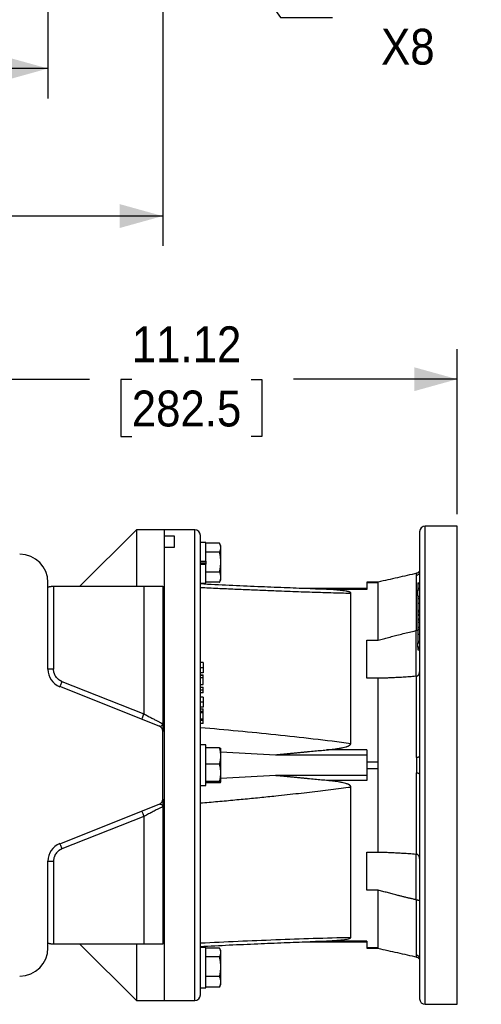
# Model space of a CAD drawing. Header units: inches. Extents: x 0 to 85.2, y 0 to 55.
# Tile 4 of 20: x 50.4 to 60.1, y 10.3 to 30.9. Entities that reach past the tile are written whole.
import ezdxf

# ---------------------------------------------------------------- set-up
doc = ezdxf.new("R2010")
doc.units = ezdxf.units.IN
doc.header["$LTSCALE"] = 5
doc.header["$MEASUREMENT"] = 0
doc.linetypes.add('SLD-Solid', pattern=[0])
doc.layers.add('DIMENSIONS', color=140, linetype='SLD-Solid', lineweight=25)
doc.styles.add('SLDTEXTSTYLE0', font='GOTHIC.TTF', dxfattribs={"width": 0.913})
doc.dimstyles.new('SLDDIMSTYLE0', dxfattribs={"dimtxt": 0.75, "dimasz": 0.9, "dimexe": 0, "dimexo": 0.0625, "dimgap": 0.1875, "dimtad": 0, "dimtih": 1, "dimtoh": 1, "dimrnd": 1e-09, "dimzin": 12, "dimdsep": 46, "dimtxsty": 'SLDTEXTSTYLE0', "dimsah": 1, "dimcen": 0.09, "dimadec": 0, "dimazin": 3, "dimtfac": 1, "dimtofl": 0, "dimtmove": 0, "dimatfit": 3, "dimfxl": 0, "dimfrac": 2, "dimtolj": 1, "dimtzin": 12, "dimarcsym": 0})
doc.dimstyles.new('SLDDIMSTYLE4', dxfattribs={"dimtxt": 0.75, "dimasz": 0.9, "dimexe": 0, "dimexo": 0.0625, "dimgap": 0.1875, "dimtad": 0, "dimtih": 1, "dimtoh": 1, "dimrnd": 1e-09, "dimzin": 12, "dimdsep": 46, "dimtxsty": 'SLDTEXTSTYLE0', "dimsah": 1, "dimcen": 0, "dimadec": 0, "dimazin": 3, "dimtfac": 1, "dimtofl": 0, "dimtmove": 0, "dimatfit": 3, "dimfxl": 0, "dimfrac": 2, "dimtolj": 1, "dimtzin": 12, "dimarcsym": 0})

# ---------------------------------------------------------------- blocks, each defined once
blk = doc.blocks.new('_D_11')
at = {"layer": 'DIMENSIONS'}
for p, q in [((38.344, 35.8), (38.344, 29.258)), ((51.021, 34.422), (51.021, 29.258)), ((38.344, 29.883), (42.549, 29.883)), ((43.436, 29.878), (43.207, 29.878)), ((43.207, 29.878), (43.207, 28.687)), ((45.929, 29.878), (46.158, 29.878)), ((46.158, 29.878), (46.158, 28.687)), ((51.021, 29.883), (46.816, 29.883)), ((43.207, 28.687), (43.436, 28.687)), ((46.158, 28.687), (45.929, 28.687))]:
    blk.add_line(p, q, dxfattribs=at)
for points in [[(38.344, 29.883), (39.244, 29.633), (39.244, 30.133)], [(51.021, 29.883), (50.121, 30.133), (50.121, 29.633)]]:
    blk.add_solid(points, dxfattribs=at)
at = {"layer": 'DIMENSIONS', "char_height": 0.75, "attachment_point": 1, "style": 'SLDTEXTSTYLE0'}
for s, insert in [('12.68', (43.436, 30.988)), ('322.0', (43.436, 29.645))]:
    blk.add_mtext(s, dxfattribs=dict(at, insert=insert))
blk = doc.blocks.new('_D_12')
at = {"layer": 'DIMENSIONS'}
for p, q in [((38.344, 35.8), (38.344, 34.984)), ((53.423, 35.042), (53.423, 34.792)), ((38.344, 34.359), (38.344, 26.173)), ((53.423, 34.167), (53.423, 26.173)), ((38.344, 26.798), (43.75, 26.798)), ((44.636, 26.792), (44.408, 26.792)), ((44.408, 26.792), (44.408, 25.601)), ((47.13, 26.792), (47.359, 26.792)), ((47.359, 26.792), (47.359, 25.601)), ((53.423, 26.798), (48.016, 26.798)), ((44.408, 25.601), (44.636, 25.601)), ((47.359, 25.601), (47.13, 25.601))]:
    blk.add_line(p, q, dxfattribs=at)
for points in [[(38.344, 26.798), (39.244, 26.548), (39.244, 27.048)], [(53.423, 26.798), (52.523, 27.048), (52.523, 26.548)]]:
    blk.add_solid(points, dxfattribs=at)
at = {"layer": 'DIMENSIONS', "char_height": 0.75, "attachment_point": 1, "style": 'SLDTEXTSTYLE0'}
for s, insert in [('15.08', (44.636, 27.902)), ('383.0', (44.636, 26.559))]:
    blk.add_mtext(s, dxfattribs=dict(at, insert=insert))
blk = doc.blocks.new('_D_16')
at = {"layer": 'DIMENSIONS'}
for p, q in [((52.58, 35.689), (55.885, 30.947)), ((55.885, 30.947), (56.978, 30.947))]:
    blk.add_line(p, q, dxfattribs=at)
blk.add_solid([(52.58, 35.689), (52.89, 34.807), (53.3, 35.093)], dxfattribs=at)
at = {"layer": 'DIMENSIONS', "char_height": 0.75, "attachment_point": 1, "style": 'SLDTEXTSTYLE0'}
for s, insert in [('PT1/4', (57.291, 31.905)), ('X8', (57.991, 30.714))]:
    blk.add_mtext(s, dxfattribs=dict(at, insert=insert))
blk = doc.blocks.new('_D_23')
at = {"layer": 'DIMENSIONS'}
for p, q in [((48.462, 19.11), (48.462, 24.012)), ((59.584, 20.566), (59.584, 24.012)), ((48.462, 23.387), (51.89, 23.387)), ((52.776, 23.382), (52.548, 23.382)), ((52.548, 23.382), (52.548, 22.191)), ((55.27, 23.382), (55.498, 23.382)), ((55.498, 23.382), (55.498, 22.191)), ((59.584, 23.387), (56.156, 23.387)), ((52.548, 22.191), (52.776, 22.191)), ((55.498, 22.191), (55.27, 22.191))]:
    blk.add_line(p, q, dxfattribs=at)
for points in [[(48.462, 23.387), (49.362, 23.137), (49.362, 23.637)], [(59.584, 23.387), (58.684, 23.637), (58.684, 23.137)]]:
    blk.add_solid(points, dxfattribs=at)
at = {"layer": 'DIMENSIONS', "char_height": 0.75, "attachment_point": 1, "style": 'SLDTEXTSTYLE0'}
for s, insert in [('11.12', (52.776, 24.492)), ('282.5', (52.776, 23.149))]:
    blk.add_mtext(s, dxfattribs=dict(at, insert=insert))

msp = doc.modelspace()

# ---------------------------------------------------------------- linework, layer by layer
for p, q in [((52.871, 20.238), (51.69, 19.056)), ((53.462, 20.238), (52.871, 20.238)), ((52.871, 20.238), (52.871, 19.056)), ((54.092, 20.238), (53.462, 20.238)), ((53.462, 20.109), (53.462, 20.238)), ((53.462, 10.395), (53.462, 20.238)), ((54.092, 10.395), (54.092, 20.238)), ((59.584, 20.316), (58.915, 20.316)), ((58.915, 11.781), (58.915, 20.316)), ((59.584, 11.781), (59.584, 20.316)), ((53.462, 20.109), (53.659, 20.109)), ((53.659, 20.109), (53.659, 19.87)), ((54.328, 19.972), (54.21, 19.972)), ((54.328, 19.582), (54.328, 19.972)), ((53.462, 10.395), (53.462, 19.87)), ((53.659, 19.87), (53.462, 19.87)), ((54.613, 19.957), (54.328, 19.957)), ((54.613, 19.77), (54.328, 19.77)), ((54.641, 19.897), (54.617, 19.948)), ((54.641, 19.201), (54.641, 19.897)), ((54.21, 19.582), (54.328, 19.582)), ((54.328, 19.567), (54.21, 19.567)), ((54.328, 19.582), (54.328, 19.576)), ((54.328, 19.576), (54.328, 19.521)), ((54.328, 19.53), (54.21, 19.53)), ((54.328, 19.515), (54.21, 19.515)), ((54.328, 19.515), (54.328, 19.521)), ((54.328, 19.125), (54.328, 19.515)), ((54.328, 19.362), (54.613, 19.362)), ((54.616, 19.15), (54.613, 19.14)), ((54.617, 19.149), (54.641, 19.2)), ((54.641, 19.2), (54.641, 19.201)), ((51.021, 17.324), (51.021, 19.135)), ((51.1, 19.056), (51.139, 19.056)), ((51.139, 19.056), (51.139, 17.324)), ((51.139, 19.056), (53.029, 19.056)), ((53.029, 19.056), (53.029, 16.387)), ((53.029, 19.056), (53.423, 19.056)), ((53.423, 19.056), (53.423, 16.184)), ((54.21, 19.125), (54.328, 19.125)), ((54.613, 19.14), (54.328, 19.14)), ((57.694, 19.008), (56.448, 19.008)), ((56.846, 18.993), (56.617, 18.999)), ((57.694, 18.993), (56.846, 18.993)), ((57.931, 19.145), (57.694, 19.145)), ((57.694, 19.145), (57.694, 19.127)), ((57.931, 19.127), (57.694, 19.127)), ((57.694, 19.127), (57.694, 18.993)), ((58.757, 19.132), (58.797, 19.132)), ((58.757, 19.132), (58.757, 19.112)), ((58.757, 19.112), (58.797, 19.112)), ((58.757, 19.112), (58.757, 19.019)), ((58.797, 19.012), (58.757, 19.012)), ((58.757, 18.982), (58.797, 18.982)), ((57.36, 15.773), (57.36, 18.914)), ((58.757, 18.847), (58.797, 18.847)), ((58.797, 18.837), (58.757, 18.837)), ((58.757, 18.803), (58.797, 18.803)), ((58.757, 18.706), (58.797, 18.706)), ((58.757, 18.706), (58.757, 18.555)), ((58.757, 18.555), (58.797, 18.555)), ((58.757, 18.555), (58.757, 18.549)), ((58.757, 18.549), (58.797, 18.549)), ((58.757, 18.523), (58.797, 18.523)), ((58.757, 18.476), (58.797, 18.476)), ((58.757, 18.476), (58.757, 18.455)), ((58.757, 18.455), (58.797, 18.455)), ((58.757, 18.455), (58.757, 18.375)), ((58.757, 18.448), (58.757, 18.43)), ((58.757, 18.375), (58.797, 18.375)), ((58.757, 18.375), (58.757, 18.355)), ((58.757, 18.355), (58.797, 18.355)), ((58.757, 18.355), (58.757, 18.304)), ((58.718, 18.13), (58.718, 17.171)), ((58.758, 18.135), (58.735, 18.132)), ((58.757, 18.304), (58.757, 18.198)), ((58.757, 18.304), (58.797, 18.304)), ((58.757, 18.198), (58.757, 18.195)), ((58.797, 18.198), (58.757, 18.198)), ((58.797, 18.188), (58.757, 18.188)), ((58.757, 18.155), (58.797, 18.155)), ((58.757, 18.148), (58.757, 18.143)), ((57.694, 17.928), (57.931, 17.928)), ((57.694, 17.133), (57.694, 17.928)), ((58.757, 18.058), (58.797, 18.058)), ((58.757, 18.058), (58.757, 17.907)), ((58.757, 17.907), (58.797, 17.907)), ((58.757, 17.907), (58.757, 17.901)), ((58.757, 17.901), (58.797, 17.901)), ((58.757, 17.875), (58.797, 17.875)), ((58.757, 17.781), (58.797, 17.781)), ((58.757, 17.781), (58.757, 17.761)), ((58.797, 17.781), (58.757, 17.781)), ((58.757, 17.761), (58.797, 17.761)), ((58.757, 17.729), (58.797, 17.729)), ((51.139, 17.324), (51.021, 17.324)), ((54.269, 17.46), (54.21, 17.46)), ((54.269, 17.352), (54.21, 17.352)), ((54.269, 17.246), (54.21, 17.246)), ((54.21, 17.206), (54.269, 17.206)), ((54.269, 17.193), (54.21, 17.193)), ((54.269, 17.143), (54.21, 17.143)), ((54.269, 17.193), (54.269, 17.206)), ((54.269, 17.143), (54.269, 17.193)), ((54.269, 17.004), (54.269, 17.143)), ((57.931, 17.133), (57.694, 17.133)), ((53.348, 16.133), (51.27, 16.958)), ((51.313, 17.068), (53.029, 16.387)), ((54.21, 17.004), (54.269, 17.004)), ((54.21, 16.951), (54.269, 16.951)), ((54.269, 16.887), (54.21, 16.887)), ((54.269, 16.887), (54.269, 16.951)), ((54.269, 16.83), (54.269, 16.887)), ((54.269, 16.83), (54.21, 16.83)), ((54.269, 16.737), (54.21, 16.737)), ((54.269, 16.633), (54.21, 16.633)), ((54.269, 16.527), (54.21, 16.527)), ((54.21, 16.497), (54.269, 16.497)), ((54.269, 16.437), (54.269, 16.497)), ((54.269, 16.437), (54.21, 16.437)), ((54.269, 16.412), (54.21, 16.412)), ((54.269, 16.275), (54.21, 16.275)), ((54.269, 16.412), (54.269, 16.437)), ((54.269, 16.275), (54.269, 16.412)), ((54.269, 16.25), (54.269, 16.275)), ((53.36, 16.132), (53.348, 16.133)), ((54.269, 16.25), (54.21, 16.25)), ((54.269, 16.19), (54.21, 16.19)), ((54.269, 16.19), (54.269, 16.25)), ((53.423, 14.609), (53.423, 16.024)), ((54.328, 15.74), (54.21, 15.74)), ((54.328, 15.316), (54.328, 15.74)), ((54.613, 15.68), (54.328, 15.68)), ((54.613, 15.68), (54.636, 15.671)), ((54.641, 15.665), (54.638, 15.672)), ((54.641, 15.333), (54.641, 15.665)), ((54.641, 15.593), (55.781, 15.534)), ((55.781, 15.534), (57.694, 15.534)), ((57.694, 15.636), (56.846, 15.636)), ((57.694, 15.636), (57.694, 15.389)), ((54.613, 15.336), (54.328, 15.336)), ((54.328, 14.894), (54.328, 15.316)), ((54.641, 14.968), (54.641, 15.333)), ((57.694, 15.389), (57.694, 15.243)), ((57.694, 15.389), (57.931, 15.389)), ((57.931, 15.243), (57.694, 15.243)), ((57.694, 15.243), (57.694, 14.997)), ((55.781, 15.098), (54.641, 15.039)), ((57.694, 15.098), (55.781, 15.098)), ((54.21, 14.894), (54.328, 14.894)), ((54.613, 14.973), (54.328, 14.973)), ((54.328, 14.952), (54.613, 14.952)), ((54.638, 14.961), (54.641, 14.968)), ((57.694, 14.997), (56.846, 14.997)), ((57.36, 11.719), (57.36, 14.86)), ((51.27, 13.675), (53.348, 14.499)), ((53.415, 14.445), (53.422, 14.465)), ((53.418, 14.466), (53.423, 14.449)), ((53.423, 14.449), (53.423, 11.576)), ((53.029, 14.246), (51.313, 13.565)), ((53.029, 14.246), (53.029, 11.576)), ((57.694, 13.499), (57.931, 13.499)), ((57.694, 12.704), (57.694, 13.499)), ((58.718, 13.464), (58.718, 12.503)), ((51.021, 11.497), (51.021, 13.309)), ((51.021, 13.309), (51.139, 13.309)), ((51.139, 13.309), (51.139, 11.576)), ((57.931, 12.704), (57.694, 12.704)), ((58.915, 10.316), (58.915, 11.781)), ((59.584, 10.316), (59.584, 11.781)), ((51.139, 11.576), (51.1, 11.576)), ((53.029, 11.576), (51.139, 11.576)), ((51.69, 11.576), (52.871, 10.395)), ((52.871, 11.576), (52.871, 10.395)), ((53.423, 11.576), (53.029, 11.576)), ((56.448, 11.625), (57.694, 11.625)), ((56.617, 11.634), (56.846, 11.64)), ((57.694, 11.64), (56.846, 11.64)), ((57.694, 11.64), (57.694, 11.506)), ((54.328, 11.507), (54.21, 11.507)), ((54.328, 10.661), (54.328, 11.507)), ((54.613, 11.493), (54.328, 11.493)), ((54.641, 11.432), (54.617, 11.483)), ((54.641, 10.736), (54.641, 11.432)), ((57.694, 11.506), (57.931, 11.506)), ((57.694, 11.506), (57.694, 11.488)), ((57.694, 11.488), (57.931, 11.488)), ((54.613, 11.306), (54.328, 11.306)), ((54.613, 10.897), (54.328, 10.897)), ((54.617, 10.685), (54.641, 10.736)), ((54.641, 10.736), (54.641, 10.736)), ((54.21, 10.661), (54.328, 10.661)), ((54.613, 10.675), (54.328, 10.675)), ((54.616, 10.686), (54.613, 10.675)), ((52.871, 10.395), (53.462, 10.395)), ((53.462, 10.395), (54.092, 10.395)), ((58.915, 10.316), (59.584, 10.316))]:
    msp.add_line(p, q)
at = {"flags": 128}
for points in [[(51.313, 17.068), (51.305, 17.046), (51.296, 17.026), (51.289, 17.007), (51.282, 16.99), (51.277, 16.977), (51.273, 16.966), (51.27, 16.96), (51.27, 16.958)], [(52.985, 16.277), (52.986, 16.279), (52.989, 16.286), (52.993, 16.296), (52.998, 16.309), (53.005, 16.326), (53.012, 16.345), (53.02, 16.366), (53.029, 16.387)], [(52.985, 14.355), (52.986, 14.353), (52.989, 14.347), (52.993, 14.337), (52.998, 14.323), (53.005, 14.307), (53.012, 14.288), (53.02, 14.267), (53.029, 14.246)], [(51.27, 13.675), (51.27, 13.672), (51.273, 13.666), (51.277, 13.656), (51.282, 13.642), (51.289, 13.626), (51.296, 13.607), (51.305, 13.586), (51.313, 13.565)]]:
    msp.add_lwpolyline(points, dxfattribs=at)
for centre, radius, start, end in [((54.092, 20.119), 0.118, 0, 90), ((58.915, 20.198), 0.118, 90, 180), ((50.431, 19.135), 0.591, 0, 90), ((51.415, 17.324), 0.394, 180, 248.3556), ((53.305, 16.024), 0.118, 0, 68.3556), ((53.305, 14.609), 0.118, 291.6444, 0), ((51.415, 13.309), 0.394, 111.6444, 180), ((50.431, 11.497), 0.591, 270, 0), ((54.092, 10.513), 0.118, 270, 0), ((58.915, 10.434), 0.118, 180, 270)]:
    msp.add_arc(centre, radius, start, end)
for points, knots in [([(58.797, 20.198), (58.797, 20.194), (58.797, 20.185), (58.797, 20.112), (58.797, 19.996), (58.797, 19.834), (58.797, 19.629), (58.797, 19.382), (58.797, 19.096), (58.797, 18.774), (58.797, 18.418), (58.797, 18.033), (58.797, 17.621), (58.797, 17.188), (58.797, 16.736), (58.797, 16.27), (58.797, 15.796), (58.797, 15.316), (58.797, 14.837), (58.797, 14.362), (58.797, 13.897), (58.797, 13.445), (58.797, 13.011), (58.797, 12.6), (58.797, 12.213), (58.797, 11.98), (58.797, 11.864)], [0, 0, 0, 0, 0.041667, 0.083333, 0.125, 0.166667, 0.208333, 0.25, 0.291667, 0.333333, 0.375, 0.416667, 0.458333, 0.5, 0.541667, 0.583333, 0.625, 0.666667, 0.708333, 0.75, 0.791667, 0.833333, 0.875, 0.916667, 0.958333, 1, 1, 1, 1]), ([(54.21, 10.513), (54.21, 10.513), (54.21, 10.544), (54.21, 10.667), (54.21, 10.758), (54.21, 10.999), (54.21, 11.148), (54.21, 11.497), (54.21, 11.698), (54.21, 12.142), (54.21, 12.386), (54.21, 12.909), (54.21, 13.188), (54.21, 13.769), (54.21, 14.071), (54.21, 14.688), (54.21, 15.002), (54.21, 15.631), (54.21, 15.945), (54.21, 16.562), (54.21, 16.864), (54.21, 17.445), (54.21, 17.723), (54.21, 18.246), (54.21, 18.49), (54.21, 18.935), (54.21, 19.135), (54.21, 19.485), (54.21, 19.634), (54.21, 19.874), (54.21, 19.966), (54.21, 20.089), (54.21, 20.119), (54.21, 20.119)], [0, 0, 0, 0, 0.0625, 0.0625, 0.125, 0.125, 0.1875, 0.1875, 0.25, 0.25, 0.3125, 0.3125, 0.375, 0.375, 0.4375, 0.4375, 0.5, 0.5, 0.5625, 0.5625, 0.625, 0.625, 0.6875, 0.6875, 0.75, 0.75, 0.8125, 0.8125, 0.875, 0.875, 0.9375, 0.9375, 1, 1, 1, 1]), ([(54.613, 19.77), (54.614, 19.774), (54.618, 19.78), (54.622, 19.789), (54.626, 19.799), (54.629, 19.808), (54.633, 19.822), (54.637, 19.84), (54.639, 19.863), (54.637, 19.887), (54.633, 19.908), (54.627, 19.926), (54.621, 19.941), (54.615, 19.952), (54.613, 19.957)], [0, 0, 0, 0, 0.052382, 0.103528, 0.153458, 0.20219, 0.249745, 0.375284, 0.497822, 0.621384, 0.748024, 0.8286, 0.912561, 1, 1, 1, 1]), ([(54.613, 19.362), (54.614, 19.369), (54.618, 19.383), (54.622, 19.403), (54.626, 19.424), (54.629, 19.443), (54.633, 19.474), (54.637, 19.514), (54.639, 19.565), (54.637, 19.617), (54.633, 19.662), (54.627, 19.702), (54.621, 19.736), (54.615, 19.759), (54.613, 19.77)], [0, 0, 0, 0, 0.052382, 0.103528, 0.153458, 0.20219, 0.249745, 0.375284, 0.497822, 0.621384, 0.748024, 0.8286, 0.912561, 1, 1, 1, 1]), ([(54.613, 19.14), (54.614, 19.144), (54.618, 19.151), (54.622, 19.163), (54.626, 19.174), (54.629, 19.184), (54.633, 19.201), (54.637, 19.223), (54.639, 19.25), (54.637, 19.278), (54.633, 19.303), (54.627, 19.324), (54.621, 19.343), (54.615, 19.355), (54.613, 19.362)], [0, 0, 0, 0, 0.052382, 0.103528, 0.153458, 0.20219, 0.249745, 0.375284, 0.497822, 0.621384, 0.748024, 0.8286, 0.912561, 1, 1, 1, 1]), ([(58.797, 19.405), (58.796, 19.396), (58.794, 19.378), (58.781, 19.355), (58.76, 19.336), (58.744, 19.331), (58.735, 19.328)], [0, 0, 0, 0, 0.242776, 0.500005, 0.75723, 1, 1, 1, 1]), ([(58.735, 19.289), (58.743, 19.291), (58.752, 19.293), (58.767, 19.302), (58.774, 19.307), (58.785, 19.32), (58.79, 19.327), (58.795, 19.342), (58.797, 19.35), (58.797, 19.357)], [0, 0, 0, 0, 0.25, 0.25, 0.5, 0.5, 0.75, 0.75, 1, 1, 1, 1]), ([(58.74, 19.329), (58.604, 19.298), (58.335, 19.237), (58.065, 19.175), (57.931, 19.145)], [0, 0, 0, 0, 0.503014, 1, 1, 1, 1]), ([(58.735, 19.289), (58.735, 19.299), (58.735, 19.322), (58.735, 19.326), (58.735, 19.328)], [0, 0, 0, 0, 0.436677, 1, 1, 1, 1]), ([(58.735, 18.132), (58.735, 18.355), (58.735, 18.563), (58.735, 18.95), (58.735, 19.128), (58.735, 19.289)], [0, 0, 0, 0, 0.5, 0.5, 1, 1, 1, 1]), ([(51.021, 19.035), (51.021, 19.035), (51.021, 19.035), (51.022, 19.036), (51.022, 19.036), (51.024, 19.037), (51.025, 19.038), (51.028, 19.039), (51.033, 19.042), (51.042, 19.046), (51.054, 19.05), (51.066, 19.053), (51.078, 19.055), (51.088, 19.056), (51.096, 19.056), (51.1, 19.056)], [0, 0, 0, 0, 0.0412913, 0.0825337, 0.1238702, 0.1654427, 0.207391, 0.2498508, 0.3733882, 0.499877, 0.6247497, 0.7493917, 0.8338789, 0.9171331, 1, 1, 1, 1]), ([(56.617, 19.002), (56.568, 19.004), (56.35, 19.011), (55.948, 19.027), (55.396, 19.049), (54.812, 19.075), (54.412, 19.095), (54.21, 19.105)], [0, 0, 0, 0, 0.061514, 0.272271, 0.501453, 0.74906, 1, 1, 1, 1]), ([(54.21, 19.034), (54.271, 19.031), (54.393, 19.025), (54.575, 19.016), (54.755, 19.008), (54.932, 19), (55.107, 18.992), (55.28, 18.985), (55.451, 18.978), (55.619, 18.971), (55.812, 18.963), (56.027, 18.955), (56.263, 18.946), (56.494, 18.939), (56.719, 18.931), (56.938, 18.925), (57.151, 18.919), (57.291, 18.915), (57.36, 18.914)], [0, 0, 0, 0, 0.058359, 0.116016, 0.172971, 0.229225, 0.284778, 0.339631, 0.393783, 0.447235, 0.499987, 0.57692, 0.652017, 0.725278, 0.796706, 0.866301, 0.934065, 1, 1, 1, 1]), ([(57.36, 18.914), (57.36, 18.915), (57.36, 18.916), (57.359, 18.918), (57.358, 18.92), (57.356, 18.922), (57.355, 18.924), (57.352, 18.926), (57.35, 18.928), (57.347, 18.93), (57.343, 18.932), (57.339, 18.934), (57.335, 18.936), (57.33, 18.938), (57.325, 18.94), (57.318, 18.942), (57.307, 18.946), (57.292, 18.949), (57.275, 18.953), (57.243, 18.959), (57.192, 18.966), (57.127, 18.973), (57.061, 18.979), (56.995, 18.984), (56.923, 18.989), (56.872, 18.991), (56.846, 18.993)], [0, 0, 0, 0, 0.007557, 0.015102, 0.022705, 0.030436, 0.03836, 0.046539, 0.05503, 0.06388, 0.073136, 0.082834, 0.093009, 0.10369, 0.1149, 0.126663, 0.153818, 0.183663, 0.21631, 0.251847, 0.365363, 0.5017, 0.609515, 0.728453, 0.858595, 1, 1, 1, 1]), ([(57.931, 19.127), (57.931, 19.132), (57.931, 19.143), (57.931, 19.144), (57.931, 19.145)], [0, 0, 0, 0, 0.500272, 1, 1, 1, 1]), ([(57.931, 17.928), (57.931, 17.94), (57.931, 17.964), (57.931, 18), (57.931, 18.035), (57.931, 18.07), (57.931, 18.104), (57.931, 18.139), (57.931, 18.173), (57.931, 18.206), (57.931, 18.24), (57.931, 18.273), (57.931, 18.306), (57.931, 18.338), (57.931, 18.37), (57.931, 18.402), (57.931, 18.434), (57.931, 18.465), (57.931, 18.496), (57.931, 18.527), (57.931, 18.557), (57.931, 18.588), (57.931, 18.617), (57.931, 18.647), (57.931, 18.676), (57.931, 18.705), (57.931, 18.734), (57.931, 18.762), (57.931, 18.79), (57.931, 18.818), (57.931, 18.845), (57.931, 18.872), (57.931, 18.899), (57.931, 18.926), (57.931, 18.952), (57.931, 18.978), (57.931, 19.003), (57.931, 19.029), (57.931, 19.054), (57.931, 19.078), (57.931, 19.103), (57.931, 19.119), (57.931, 19.127)], [0, 0, 0, 0, 0.025616, 0.0512, 0.076752, 0.102273, 0.127762, 0.15322, 0.178646, 0.20404, 0.229403, 0.254735, 0.280035, 0.305303, 0.33054, 0.355745, 0.380919, 0.406061, 0.431171, 0.45625, 0.481297, 0.506313, 0.531297, 0.55625, 0.581171, 0.606061, 0.630919, 0.655745, 0.68054, 0.705303, 0.730035, 0.754735, 0.779403, 0.80404, 0.828646, 0.85322, 0.877762, 0.902273, 0.926752, 0.9512, 0.975616, 1, 1, 1, 1]), ([(58.757, 19.012), (58.757, 19.012), (58.757, 19.013), (58.757, 19.006), (58.757, 18.99), (58.757, 18.982)], [0, 0, 0, 0, 0.030529, 0.515201, 1, 1, 1, 1]), ([(58.757, 18.847), (58.757, 18.85), (58.757, 18.856), (58.757, 18.867), (58.757, 18.878), (58.757, 18.89), (58.757, 18.902), (58.757, 18.915), (58.757, 18.927), (58.757, 18.939), (58.757, 18.951), (58.757, 18.962), (58.757, 18.973), (58.757, 18.979), (58.757, 18.982)], [0, 0, 0, 0, 0.084361, 0.16749, 0.250533, 0.3354, 0.419627, 0.502172, 0.584085, 0.66726, 0.750434, 0.832948, 0.915665, 1, 1, 1, 1]), ([(58.757, 18.836), (58.757, 18.836), (58.757, 18.835), (58.757, 18.826), (58.757, 18.812), (58.757, 18.803)], [0, 0, 0, 0, 0.232288, 0.488075, 1, 1, 1, 1]), ([(58.757, 18.803), (58.757, 18.794), (58.757, 18.78), (58.757, 18.757), (58.757, 18.736), (58.757, 18.722), (58.757, 18.713)], [0, 0, 0, 0, 0.366988, 0.55117, 0.735361, 1, 1, 1, 1]), ([(58.757, 18.542), (58.757, 18.541), (58.757, 18.539), (58.757, 18.529), (58.757, 18.523)], [0, 0, 0, 0, 0.323559, 1, 1, 1, 1]), ([(58.757, 18.523), (58.757, 18.52), (58.757, 18.513), (58.757, 18.5), (58.757, 18.489), (58.757, 18.483)], [0, 0, 0, 0, 0.291339, 0.582576, 1, 1, 1, 1]), ([(57.931, 17.928), (57.948, 17.934), (57.984, 17.944), (58.039, 17.959), (58.094, 17.974), (58.15, 17.989), (58.207, 18.004), (58.265, 18.019), (58.347, 18.04), (58.453, 18.067), (58.584, 18.099), (58.673, 18.119), (58.718, 18.13)], [0, 0, 0, 0, 0.068521, 0.138005, 0.208456, 0.279877, 0.352272, 0.425643, 0.499994, 0.6631, 0.82976, 1, 1, 1, 1]), ([(58.718, 18.13), (58.719, 18.13), (58.722, 18.131), (58.727, 18.131), (58.731, 18.132), (58.734, 18.132), (58.735, 18.132)], [0, 0, 0, 0, 0.251888, 0.501931, 0.751005, 1, 1, 1, 1]), ([(58.757, 18.188), (58.757, 18.188), (58.757, 18.187), (58.757, 18.178), (58.757, 18.164), (58.757, 18.155)], [0, 0, 0, 0, 0.232287, 0.488076, 1, 1, 1, 1]), ([(58.757, 18.155), (58.757, 18.145), (58.757, 18.131), (58.757, 18.108), (58.757, 18.088), (58.757, 18.073), (58.757, 18.065)], [0, 0, 0, 0, 0.3669884, 0.5511696, 0.7353606, 1, 1, 1, 1]), ([(58.757, 17.894), (58.757, 17.893), (58.757, 17.891), (58.757, 17.881), (58.757, 17.875)], [0, 0, 0, 0, 0.323555, 1, 1, 1, 1]), ([(58.757, 17.781), (58.757, 17.783), (58.757, 17.786), (58.757, 17.792), (58.757, 17.798), (58.757, 17.803), (58.757, 17.809), (58.757, 17.816), (58.757, 17.822), (58.757, 17.829), (58.757, 17.836), (58.757, 17.842), (58.757, 17.848), (58.757, 17.854), (58.757, 17.86), (58.757, 17.865), (58.757, 17.87), (58.757, 17.873), (58.757, 17.875)], [0, 0, 0, 0, 0.068027, 0.133505, 0.19695, 0.26027, 0.322741, 0.384982, 0.448465, 0.513424, 0.578224, 0.640011, 0.700094, 0.760067, 0.819012, 0.877878, 0.938035, 1, 1, 1, 1]), ([(58.757, 17.761), (58.757, 17.753), (58.757, 17.736), (58.757, 17.728), (58.757, 17.729), (58.757, 17.73)], [0, 0, 0, 0, 0.488039, 0.975108, 1, 1, 1, 1]), ([(51.313, 17.068), (51.31, 17.069), (51.304, 17.072), (51.295, 17.076), (51.286, 17.08), (51.277, 17.085), (51.268, 17.09), (51.26, 17.096), (51.252, 17.102), (51.235, 17.114), (51.212, 17.136), (51.186, 17.169), (51.165, 17.205), (51.152, 17.238), (51.146, 17.264), (51.142, 17.284), (51.14, 17.304), (51.139, 17.317), (51.139, 17.324)], [0, 0, 0, 0, 0.030691, 0.061261, 0.091752, 0.122203, 0.152657, 0.183153, 0.213733, 0.244438, 0.372197, 0.50002, 0.627779, 0.755602, 0.816853, 0.877785, 0.938725, 1, 1, 1, 1]), ([(54.269, 17.46), (54.269, 17.46), (54.269, 17.46), (54.269, 17.457), (54.269, 17.453), (54.269, 17.447), (54.269, 17.44), (54.269, 17.432), (54.269, 17.422), (54.269, 17.413), (54.269, 17.406), (54.269, 17.4), (54.269, 17.393), (54.269, 17.386), (54.269, 17.378), (54.269, 17.37), (54.269, 17.361), (54.269, 17.355), (54.269, 17.352)], [0, 0, 0, 0, 0.084822, 0.166651, 0.246616, 0.326313, 0.404454, 0.479951, 0.554018, 0.628277, 0.666692, 0.707237, 0.749743, 0.794663, 0.841804, 0.891746, 0.944565, 1, 1, 1, 1]), ([(54.269, 17.352), (54.269, 17.349), (54.269, 17.344), (54.269, 17.336), (54.269, 17.328), (54.269, 17.321), (54.269, 17.314), (54.269, 17.307), (54.269, 17.301), (54.269, 17.293), (54.269, 17.284), (54.269, 17.275), (54.269, 17.266), (54.269, 17.259), (54.269, 17.253), (54.269, 17.249), (54.269, 17.246), (54.269, 17.246), (54.269, 17.246)], [0, 0, 0, 0, 0.052694, 0.102767, 0.151075, 0.197009, 0.241117, 0.283579, 0.324456, 0.364085, 0.441317, 0.518061, 0.595448, 0.675864, 0.75719, 0.837155, 0.917895, 1, 1, 1, 1]), ([(58.718, 17.175), (58.695, 17.173), (58.651, 17.169), (58.584, 17.164), (58.517, 17.16), (58.452, 17.155), (58.387, 17.151), (58.311, 17.147), (58.222, 17.143), (58.123, 17.138), (58.026, 17.135), (57.962, 17.134), (57.931, 17.133)], [0, 0, 0, 0, 0.085569, 0.17024, 0.254016, 0.336901, 0.418898, 0.500009, 0.629479, 0.755956, 0.879457, 1, 1, 1, 1]), ([(57.931, 15.389), (57.931, 15.407), (57.931, 15.442), (57.931, 15.494), (57.931, 15.546), (57.931, 15.597), (57.931, 15.649), (57.931, 15.7), (57.931, 15.751), (57.931, 15.802), (57.931, 15.856), (57.931, 15.948), (57.931, 16.066), (57.931, 16.194), (57.931, 16.299), (57.931, 16.393), (57.931, 16.488), (57.931, 16.582), (57.931, 16.676), (57.931, 16.769), (57.931, 16.861), (57.931, 16.953), (57.931, 17.043), (57.931, 17.103), (57.931, 17.133)], [0, 0, 0, 0, 0.0278459, 0.0556917, 0.0835376, 0.1113835, 0.1392294, 0.1670752, 0.1949211, 0.222767, 0.2506129, 0.2842712, 0.3755814, 0.4476565, 0.500373, 0.5551682, 0.6101431, 0.6652977, 0.7206321, 0.7761462, 0.8318401, 0.8877136, 0.943767, 1, 1, 1, 1]), ([(58.735, 17.178), (58.734, 17.177), (58.731, 17.177), (58.727, 17.176), (58.722, 17.175), (58.719, 17.175), (58.718, 17.175)], [0, 0, 0, 0, 0.248994, 0.498068, 0.748111, 1, 1, 1, 1]), ([(58.735, 17.178), (58.737, 17.178), (58.74, 17.179), (58.745, 17.181), (58.75, 17.183), (58.754, 17.186), (58.758, 17.188), (58.763, 17.192), (58.767, 17.195), (58.771, 17.199), (58.775, 17.204), (58.778, 17.208), (58.783, 17.215), (58.788, 17.226), (58.793, 17.238), (58.795, 17.249), (58.796, 17.259), (58.797, 17.266), (58.797, 17.269)], [0, 0, 0, 0, 0.0411822, 0.0830544, 0.1256834, 0.1691305, 0.2134513, 0.2586956, 0.3049071, 0.3521239, 0.4003785, 0.4496979, 0.5001039, 0.6198913, 0.7499225, 0.8257285, 0.9091218, 1, 1, 1, 1]), ([(58.735, 15.474), (58.735, 15.783), (58.735, 16.079), (58.735, 16.647), (58.735, 16.919), (58.735, 17.178)], [0, 0, 0, 0, 0.5, 0.5, 1, 1, 1, 1]), ([(54.269, 16.737), (54.269, 16.736), (54.269, 16.735), (54.269, 16.732), (54.269, 16.728), (54.269, 16.724), (54.269, 16.719), (54.269, 16.713), (54.269, 16.707), (54.269, 16.7), (54.269, 16.693), (54.269, 16.685), (54.269, 16.677), (54.269, 16.669), (54.269, 16.66), (54.269, 16.651), (54.269, 16.642), (54.269, 16.636), (54.269, 16.633)], [0, 0, 0, 0, 0.067682, 0.133182, 0.196625, 0.259039, 0.320309, 0.380969, 0.442191, 0.503521, 0.564846, 0.62533, 0.685801, 0.74618, 0.807638, 0.869963, 0.934065, 1, 1, 1, 1]), ([(54.269, 16.633), (54.269, 16.629), (54.269, 16.622), (54.269, 16.611), (54.269, 16.601), (54.269, 16.592), (54.269, 16.583), (54.269, 16.574), (54.269, 16.566), (54.269, 16.558), (54.269, 16.551), (54.269, 16.544), (54.269, 16.539), (54.269, 16.535), (54.269, 16.531), (54.269, 16.529), (54.269, 16.528), (54.269, 16.527), (54.269, 16.527)], [0, 0, 0, 0, 0.063778, 0.1254764, 0.1861985, 0.2460712, 0.3060585, 0.3666387, 0.4284943, 0.4925373, 0.5566756, 0.6196487, 0.6812491, 0.7431014, 0.8051899, 0.8682721, 0.9332446, 1, 1, 1, 1]), ([(53.029, 16.387), (53.033, 16.385), (53.04, 16.381), (53.051, 16.376), (53.061, 16.37), (53.071, 16.366), (53.079, 16.361), (53.087, 16.357), (53.094, 16.353), (53.112, 16.344), (53.139, 16.331), (53.176, 16.311), (53.211, 16.293), (53.245, 16.275), (53.278, 16.259), (53.318, 16.238), (53.36, 16.216), (53.389, 16.202), (53.403, 16.194), (53.409, 16.191), (53.414, 16.188), (53.418, 16.186), (53.421, 16.185), (53.422, 16.184), (53.423, 16.184), (53.423, 16.184)], [0, 0, 0, 0, 0.019899, 0.038512, 0.055839, 0.07188, 0.086635, 0.100104, 0.112286, 0.123183, 0.191803, 0.252789, 0.321774, 0.385839, 0.454172, 0.518925, 0.650172, 0.772866, 0.805954, 0.83879, 0.871397, 0.903798, 0.936016, 0.968075, 1, 1, 1, 1]), ([(53.372, 16.13), (53.378, 16.13), (53.384, 16.132), (53.396, 16.137), (53.401, 16.14), (53.411, 16.149), (53.415, 16.155), (53.421, 16.168), (53.423, 16.175), (53.423, 16.184)], [0, 0, 0, 0, 0.25, 0.25, 0.5, 0.5, 0.75, 0.75, 1, 1, 1, 1]), ([(53.423, 16.184), (53.423, 16.18), (53.423, 16.172), (53.423, 16.16), (53.423, 16.15), (53.423, 16.139), (53.423, 16.129), (53.423, 16.113), (53.423, 16.092), (53.423, 16.068), (53.423, 16.049), (53.423, 16.037), (53.423, 16.03), (53.423, 16.026), (53.423, 16.024), (53.423, 16.024), (53.423, 16.024)], [0, 0, 0, 0, 0.044146, 0.087347, 0.129622, 0.170991, 0.211474, 0.251095, 0.377494, 0.499864, 0.626417, 0.750204, 0.813611, 0.876238, 0.938296, 1, 1, 1, 1]), ([(54.21, 16.107), (54.736, 16.061), (55.261, 16.012), (56.049, 15.929), (56.311, 15.901), (56.836, 15.84), (57.098, 15.807), (57.36, 15.773)], [0, 0, 0, 0, 0.5, 0.5, 0.75, 0.75, 1, 1, 1, 1]), ([(54.613, 15.336), (54.614, 15.342), (54.618, 15.354), (54.622, 15.371), (54.626, 15.389), (54.629, 15.405), (54.633, 15.431), (54.637, 15.465), (54.639, 15.508), (54.637, 15.551), (54.633, 15.589), (54.627, 15.622), (54.621, 15.651), (54.615, 15.67), (54.613, 15.68)], [0, 0, 0, 0, 0.052382, 0.103528, 0.153458, 0.20219, 0.249745, 0.375284, 0.497822, 0.621384, 0.748024, 0.8286, 0.912561, 1, 1, 1, 1]), ([(56.846, 15.636), (56.862, 15.637), (56.891, 15.64), (56.935, 15.644), (56.976, 15.649), (57.016, 15.654), (57.053, 15.659), (57.088, 15.664), (57.136, 15.672), (57.192, 15.683), (57.244, 15.696), (57.275, 15.706), (57.292, 15.712), (57.307, 15.719), (57.32, 15.725), (57.331, 15.732), (57.34, 15.738), (57.347, 15.745), (57.353, 15.752), (57.357, 15.759), (57.359, 15.766), (57.36, 15.771), (57.36, 15.773)], [0, 0, 0, 0, 0.0822814, 0.1608703, 0.2357759, 0.3070089, 0.3745819, 0.4385099, 0.4988109, 0.6353318, 0.7489487, 0.7845602, 0.8172636, 0.847146, 0.8743223, 0.89709, 0.917767, 0.9365675, 0.9537768, 0.9697659, 0.9849963, 1, 1, 1, 1]), ([(55.781, 15.534), (55.805, 15.536), (55.853, 15.541), (55.926, 15.547), (55.998, 15.554), (56.07, 15.561), (56.141, 15.568), (56.213, 15.575), (56.284, 15.582), (56.355, 15.589), (56.426, 15.596), (56.497, 15.603), (56.567, 15.61), (56.637, 15.617), (56.707, 15.623), (56.777, 15.63), (56.823, 15.634), (56.846, 15.636)], [0, 0, 0, 0, 0.06814, 0.136075, 0.203805, 0.271327, 0.338641, 0.405745, 0.472638, 0.539317, 0.605783, 0.672033, 0.738066, 0.803881, 0.869475, 0.934849, 1, 1, 1, 1]), ([(58.797, 15.51), (58.796, 15.506), (58.794, 15.498), (58.781, 15.487), (58.76, 15.478), (58.744, 15.476), (58.735, 15.474)], [0, 0, 0, 0, 0.242773, 0.499997, 0.757222, 1, 1, 1, 1]), ([(58.735, 15.474), (58.735, 15.47), (58.735, 15.461), (58.735, 15.441), (58.735, 15.415), (58.735, 15.383), (58.735, 15.348), (58.735, 15.312), (58.735, 15.28), (58.735, 15.255), (58.735, 15.233), (58.735, 15.211), (58.735, 15.19), (58.735, 15.172), (58.735, 15.162), (58.735, 15.158), (58.735, 15.158), (58.735, 15.158)], [0.48922669, 0.48922669, 0.48922669, 0.48922669, 0.48982616, 0.49045646, 0.49186349, 0.49278857, 0.49360424, 0.4948983, 0.49564701, 0.49628022, 0.49704177, 0.49767396, 0.49860725, 0.49942384, 0.49999996, 0.49999996, 0.49999998, 0.49999998, 0.49999998, 0.49999998]), ([(54.613, 14.973), (54.614, 14.979), (54.618, 14.991), (54.622, 15.01), (54.626, 15.028), (54.629, 15.045), (54.633, 15.072), (54.637, 15.108), (54.639, 15.154), (54.637, 15.2), (54.633, 15.24), (54.627, 15.275), (54.621, 15.306), (54.615, 15.326), (54.613, 15.336)], [0, 0, 0, 0, 0.052382, 0.103528, 0.153458, 0.20219, 0.249745, 0.375284, 0.497822, 0.621384, 0.748024, 0.8286, 0.912561, 1, 1, 1, 1]), ([(57.931, 15.243), (57.931, 15.246), (57.931, 15.25), (57.931, 15.257), (57.931, 15.264), (57.931, 15.269), (57.931, 15.275), (57.931, 15.279), (57.931, 15.283), (57.931, 15.286), (57.931, 15.289), (57.931, 15.299), (57.93, 15.316), (57.931, 15.338), (57.93, 15.354), (57.93, 15.366), (57.931, 15.378), (57.931, 15.386), (57.931, 15.389)], [0, 0, 0, 0, 0.053727, 0.102941, 0.147642, 0.187829, 0.223503, 0.254662, 0.281308, 0.303439, 0.321056, 0.334158, 0.500596, 0.667033, 0.750428, 0.833386, 0.916693, 1, 1, 1, 1]), ([(57.931, 13.499), (57.931, 13.513), (57.931, 13.54), (57.931, 13.581), (57.931, 13.623), (57.931, 13.664), (57.931, 13.706), (57.931, 13.747), (57.931, 13.789), (57.931, 13.831), (57.931, 13.873), (57.931, 13.916), (57.931, 13.958), (57.931, 14.001), (57.931, 14.043), (57.931, 14.086), (57.931, 14.129), (57.931, 14.173), (57.931, 14.216), (57.931, 14.259), (57.931, 14.303), (57.931, 14.346), (57.931, 14.39), (57.931, 14.434), (57.931, 14.478), (57.931, 14.522), (57.931, 14.567), (57.931, 14.611), (57.931, 14.656), (57.931, 14.7), (57.931, 14.745), (57.931, 14.79), (57.931, 14.835), (57.931, 14.88), (57.931, 14.925), (57.931, 14.97), (57.931, 15.015), (57.931, 15.061), (57.931, 15.106), (57.931, 15.152), (57.931, 15.197), (57.931, 15.228), (57.931, 15.243)], [0, 0, 0, 0, 0.025616, 0.0512, 0.076752, 0.102273, 0.127762, 0.15322, 0.178646, 0.204041, 0.229404, 0.254735, 0.280035, 0.305303, 0.33054, 0.355745, 0.380919, 0.406061, 0.431171, 0.45625, 0.481298, 0.506313, 0.531298, 0.55625, 0.581171, 0.606061, 0.630919, 0.655745, 0.68054, 0.705303, 0.730035, 0.754735, 0.779404, 0.804041, 0.828646, 0.85322, 0.877762, 0.902273, 0.926752, 0.9512, 0.975616, 1, 1, 1, 1]), ([(56.846, 14.997), (56.823, 14.999), (56.777, 15.003), (56.707, 15.009), (56.637, 15.016), (56.567, 15.023), (56.497, 15.03), (56.426, 15.037), (56.355, 15.044), (56.284, 15.051), (56.213, 15.058), (56.141, 15.065), (56.07, 15.072), (55.998, 15.078), (55.926, 15.085), (55.853, 15.092), (55.805, 15.096), (55.781, 15.098)], [0, 0, 0, 0, 0.0651722, 0.1305643, 0.1961748, 0.2620022, 0.3280451, 0.3943024, 0.4607726, 0.527454, 0.594345, 0.6614439, 0.728749, 0.7962588, 0.8639716, 0.9318859, 1, 1, 1, 1]), ([(58.735, 15.158), (58.743, 15.158), (58.752, 15.156), (58.767, 15.152), (58.774, 15.149), (58.785, 15.142), (58.79, 15.138), (58.795, 15.131), (58.797, 15.127), (58.797, 15.123)], [0, 0, 0, 0, 0.25, 0.25, 0.5, 0.5, 0.75, 0.75, 1, 1, 1, 1]), ([(58.735, 13.455), (58.735, 13.714), (58.735, 13.985), (58.735, 14.554), (58.735, 14.85), (58.735, 15.158)], [0, 0, 0, 0, 0.5, 0.5, 1, 1, 1, 1]), ([(54.21, 14.526), (54.271, 14.531), (54.393, 14.542), (54.575, 14.558), (54.755, 14.574), (54.932, 14.591), (55.107, 14.608), (55.28, 14.624), (55.451, 14.641), (55.619, 14.658), (55.812, 14.678), (56.027, 14.701), (56.263, 14.727), (56.494, 14.753), (56.719, 14.779), (56.938, 14.806), (57.151, 14.832), (57.291, 14.851), (57.36, 14.86)], [0, 0, 0, 0, 0.058359, 0.116016, 0.172971, 0.229225, 0.284778, 0.339631, 0.393783, 0.447235, 0.499987, 0.57692, 0.652017, 0.725278, 0.796706, 0.866301, 0.934065, 1, 1, 1, 1]), ([(54.613, 14.952), (54.614, 14.953), (54.618, 14.953), (54.622, 14.954), (54.626, 14.955), (54.629, 14.956), (54.633, 14.958), (54.637, 14.96), (54.639, 14.962), (54.637, 14.965), (54.633, 14.967), (54.627, 14.969), (54.621, 14.971), (54.615, 14.972), (54.613, 14.973)], [0, 0, 0, 0, 0.052382, 0.103528, 0.153458, 0.20219, 0.249745, 0.375284, 0.497822, 0.621384, 0.748024, 0.8286, 0.912561, 1, 1, 1, 1]), ([(57.36, 14.86), (57.36, 14.861), (57.36, 14.863), (57.359, 14.867), (57.358, 14.871), (57.356, 14.874), (57.355, 14.878), (57.352, 14.881), (57.35, 14.884), (57.347, 14.888), (57.343, 14.891), (57.339, 14.894), (57.335, 14.898), (57.33, 14.901), (57.325, 14.904), (57.318, 14.909), (57.307, 14.914), (57.292, 14.921), (57.275, 14.927), (57.243, 14.937), (57.192, 14.95), (57.127, 14.963), (57.061, 14.973), (56.995, 14.982), (56.923, 14.99), (56.872, 14.994), (56.846, 14.997)], [0, 0, 0, 0, 0.007557, 0.015102, 0.022705, 0.030436, 0.03836, 0.046539, 0.05503, 0.06388, 0.073136, 0.082834, 0.093009, 0.10369, 0.1149, 0.126663, 0.153818, 0.183663, 0.21631, 0.251847, 0.365363, 0.5017, 0.609515, 0.728453, 0.858595, 1, 1, 1, 1]), ([(53.416, 14.445), (53.41, 14.442), (53.397, 14.436), (53.367, 14.42), (53.335, 14.404), (53.305, 14.388), (53.268, 14.369), (53.223, 14.346), (53.176, 14.321), (53.128, 14.297), (53.08, 14.272), (53.047, 14.255), (53.029, 14.246)], [0, 0, 0, 0, 0.127751, 0.266214, 0.339115, 0.41455, 0.512846, 0.612267, 0.714812, 0.808469, 0.897049, 1, 1, 1, 1]), ([(53.36, 14.501), (53.364, 14.502), (53.377, 14.505), (53.397, 14.496), (53.414, 14.483), (53.417, 14.47), (53.418, 14.466)], [0, 0, 0, 0, 0.154612, 0.481539, 0.839046, 1, 1, 1, 1]), ([(53.423, 14.449), (53.423, 14.449), (53.423, 14.449), (53.416, 14.445), (53.416, 14.445)], [0, 0, 0, 0, 0.98793, 1, 1, 1, 1]), ([(53.423, 14.609), (53.423, 14.609), (53.423, 14.609), (53.423, 14.608), (53.423, 14.608), (53.423, 14.606), (53.423, 14.605), (53.423, 14.602), (53.423, 14.6), (53.423, 14.595), (53.423, 14.584), (53.423, 14.565), (53.423, 14.541), (53.423, 14.517), (53.423, 14.493), (53.423, 14.472), (53.423, 14.457), (53.423, 14.449)], [0, 0, 0, 0, 0.030803, 0.061673, 0.092638, 0.123726, 0.154962, 0.186373, 0.217984, 0.249823, 0.373507, 0.500164, 0.622431, 0.748935, 0.828978, 0.912611, 1, 1, 1, 1]), ([(51.313, 13.565), (51.31, 13.563), (51.304, 13.561), (51.295, 13.557), (51.286, 13.552), (51.277, 13.547), (51.268, 13.542), (51.26, 13.537), (51.252, 13.531), (51.235, 13.518), (51.212, 13.497), (51.186, 13.464), (51.165, 13.427), (51.152, 13.395), (51.146, 13.368), (51.142, 13.349), (51.14, 13.329), (51.139, 13.315), (51.139, 13.309)], [0, 0, 0, 0, 0.030698, 0.061274, 0.091768, 0.122221, 0.152673, 0.183166, 0.213741, 0.244437, 0.372166, 0.500019, 0.627746, 0.755602, 0.816817, 0.877736, 0.938689, 1, 1, 1, 1]), ([(57.931, 13.499), (57.948, 13.499), (57.984, 13.498), (58.039, 13.497), (58.094, 13.495), (58.15, 13.493), (58.207, 13.491), (58.265, 13.488), (58.347, 13.484), (58.453, 13.478), (58.584, 13.469), (58.673, 13.462), (58.718, 13.458)], [0, 0, 0, 0, 0.068521, 0.138005, 0.208456, 0.279877, 0.352272, 0.425643, 0.499994, 0.6631, 0.82976, 1, 1, 1, 1]), ([(58.718, 13.458), (58.719, 13.458), (58.722, 13.458), (58.727, 13.457), (58.731, 13.456), (58.734, 13.455), (58.735, 13.455)], [0, 0, 0, 0, 0.251888, 0.501931, 0.751005, 1, 1, 1, 1]), ([(58.797, 13.363), (58.797, 13.366), (58.797, 13.37), (58.796, 13.376), (58.795, 13.382), (58.794, 13.387), (58.792, 13.396), (58.788, 13.407), (58.781, 13.42), (58.772, 13.432), (58.762, 13.442), (58.753, 13.448), (58.744, 13.452), (58.738, 13.454), (58.735, 13.455)], [0, 0, 0, 0, 0.055446, 0.108211, 0.158273, 0.205609, 0.2502, 0.380288, 0.500125, 0.635898, 0.763364, 0.844475, 0.923233, 1, 1, 1, 1]), ([(57.931, 11.506), (57.931, 11.515), (57.931, 11.533), (57.931, 11.561), (57.931, 11.589), (57.931, 11.618), (57.931, 11.647), (57.931, 11.676), (57.931, 11.706), (57.931, 11.736), (57.931, 11.768), (57.931, 11.824), (57.931, 11.899), (57.931, 11.983), (57.931, 12.054), (57.931, 12.119), (57.931, 12.187), (57.931, 12.257), (57.931, 12.328), (57.931, 12.4), (57.931, 12.474), (57.931, 12.549), (57.931, 12.626), (57.931, 12.678), (57.931, 12.704)], [0, 0, 0, 0, 0.0278459, 0.0556917, 0.0835376, 0.1113835, 0.1392294, 0.1670752, 0.1949211, 0.222767, 0.2506129, 0.284048, 0.3755814, 0.4476716, 0.500373, 0.5551681, 0.610143, 0.6652977, 0.720632, 0.7761461, 0.83184, 0.8877136, 0.9437669, 1, 1, 1, 1]), ([(58.718, 12.503), (58.695, 12.508), (58.651, 12.519), (58.584, 12.534), (58.517, 12.55), (58.452, 12.566), (58.387, 12.582), (58.311, 12.602), (58.222, 12.624), (58.123, 12.651), (58.026, 12.677), (57.962, 12.695), (57.931, 12.704)], [0, 0, 0, 0, 0.085569, 0.17024, 0.254016, 0.336901, 0.418898, 0.500009, 0.629479, 0.755956, 0.879457, 1, 1, 1, 1]), ([(58.735, 12.5), (58.734, 12.501), (58.731, 12.501), (58.727, 12.501), (58.722, 12.502), (58.719, 12.503), (58.718, 12.503)], [0, 0, 0, 0, 0.248994, 0.498068, 0.748111, 1, 1, 1, 1]), ([(58.735, 12.5), (58.737, 12.5), (58.74, 12.5), (58.745, 12.5), (58.75, 12.499), (58.754, 12.498), (58.758, 12.498), (58.763, 12.497), (58.767, 12.496), (58.771, 12.495), (58.775, 12.494), (58.778, 12.493), (58.783, 12.491), (58.788, 12.488), (58.793, 12.485), (58.795, 12.483), (58.796, 12.481), (58.797, 12.479), (58.797, 12.478)], [0, 0, 0, 0, 0.041183, 0.083056, 0.125686, 0.169134, 0.213456, 0.258702, 0.304915, 0.352134, 0.400391, 0.449712, 0.500121, 0.619912, 0.749947, 0.82575, 0.909135, 1, 1, 1, 1]), ([(58.735, 11.344), (58.735, 11.505), (58.735, 11.683), (58.735, 12.069), (58.735, 12.278), (58.735, 12.5)], [0, 0, 0, 0, 0.5, 0.5, 1, 1, 1, 1]), ([(58.797, 11.864), (58.797, 11.755), (58.797, 11.535), (58.797, 11.251), (58.797, 11.004), (58.797, 10.799), (58.797, 10.637), (58.797, 10.521), (58.797, 10.448), (58.797, 10.439), (58.797, 10.434)], [0, 0, 0, 0, 0.125, 0.25, 0.375, 0.5, 0.625, 0.75, 0.875, 1, 1, 1, 1]), ([(51.1, 11.576), (51.098, 11.576), (51.094, 11.576), (51.089, 11.577), (51.083, 11.577), (51.078, 11.578), (51.073, 11.578), (51.064, 11.58), (51.054, 11.583), (51.042, 11.587), (51.033, 11.591), (51.027, 11.594), (51.023, 11.596), (51.021, 11.597), (51.021, 11.597), (51.021, 11.597)], [0, 0, 0, 0, 0.041313, 0.082618, 0.12402, 0.165625, 0.207538, 0.249859, 0.374747, 0.499901, 0.626087, 0.749366, 0.834042, 0.917208, 1, 1, 1, 1]), ([(54.21, 11.599), (54.736, 11.625), (55.261, 11.648), (56.049, 11.679), (56.311, 11.688), (56.836, 11.705), (57.098, 11.713), (57.36, 11.719)], [0, 0, 0, 0, 0.5, 0.5, 0.75, 0.75, 1, 1, 1, 1]), ([(54.21, 11.528), (54.412, 11.537), (54.812, 11.557), (55.396, 11.583), (55.948, 11.606), (56.35, 11.622), (56.568, 11.629), (56.617, 11.63)], [0, 0, 0, 0, 0.250946, 0.498577, 0.727764, 0.938503, 1, 1, 1, 1]), ([(56.846, 11.64), (56.862, 11.641), (56.891, 11.642), (56.935, 11.645), (56.976, 11.647), (57.016, 11.65), (57.053, 11.653), (57.088, 11.656), (57.136, 11.66), (57.192, 11.666), (57.244, 11.674), (57.275, 11.68), (57.292, 11.683), (57.307, 11.687), (57.32, 11.691), (57.331, 11.695), (57.34, 11.698), (57.347, 11.702), (57.353, 11.706), (57.357, 11.71), (57.359, 11.715), (57.36, 11.717), (57.36, 11.719)], [0, 0, 0, 0, 0.082281, 0.16087, 0.235776, 0.307009, 0.374582, 0.43851, 0.498811, 0.635332, 0.748949, 0.78456, 0.817264, 0.847146, 0.874322, 0.89709, 0.917767, 0.936567, 0.953777, 0.969766, 0.984996, 1, 1, 1, 1]), ([(54.613, 11.306), (54.614, 11.309), (54.618, 11.315), (54.622, 11.325), (54.626, 11.334), (54.629, 11.343), (54.633, 11.357), (54.637, 11.376), (54.639, 11.399), (54.637, 11.422), (54.633, 11.443), (54.627, 11.461), (54.621, 11.477), (54.615, 11.487), (54.613, 11.493)], [0, 0, 0, 0, 0.052382, 0.103528, 0.153458, 0.20219, 0.249745, 0.375284, 0.497822, 0.621384, 0.748024, 0.8286, 0.912561, 1, 1, 1, 1]), ([(57.926, 11.489), (58.061, 11.458), (58.333, 11.396), (58.604, 11.335), (58.74, 11.304)], [0, 0, 0, 0, 0.4999987, 1, 1, 1, 1]), ([(57.931, 11.488), (57.931, 11.488), (57.931, 11.49), (57.931, 11.5), (57.931, 11.506)], [0, 0, 0, 0, 0.434304, 1, 1, 1, 1]), ([(58.797, 11.276), (58.796, 11.283), (58.794, 11.299), (58.781, 11.32), (58.76, 11.336), (58.744, 11.341), (58.735, 11.344)], [0, 0, 0, 0, 0.242772, 0.499997, 0.757222, 1, 1, 1, 1]), ([(58.735, 11.305), (58.735, 11.305), (58.735, 11.301), (58.735, 11.313), (58.735, 11.334), (58.735, 11.344)], [0, 0, 0, 0, 0.006349, 0.569021, 1, 1, 1, 1]), ([(54.613, 10.897), (54.614, 10.904), (54.618, 10.918), (54.622, 10.939), (54.626, 10.959), (54.629, 10.979), (54.633, 11.009), (54.637, 11.05), (54.639, 11.101), (54.637, 11.152), (54.633, 11.197), (54.627, 11.237), (54.621, 11.271), (54.615, 11.294), (54.613, 11.306)], [0, 0, 0, 0, 0.052382, 0.103528, 0.153458, 0.20219, 0.249745, 0.375284, 0.497822, 0.621384, 0.748024, 0.8286, 0.912561, 1, 1, 1, 1]), ([(58.735, 11.305), (58.744, 11.302), (58.76, 11.297), (58.781, 11.278), (58.794, 11.254), (58.796, 11.237), (58.797, 11.228)], [0, 0, 0, 0, 0.24277, 0.499994, 0.757224, 1, 1, 1, 1]), ([(54.613, 10.675), (54.614, 10.679), (54.618, 10.687), (54.622, 10.698), (54.626, 10.709), (54.629, 10.72), (54.633, 10.736), (54.637, 10.758), (54.639, 10.786), (54.637, 10.814), (54.633, 10.838), (54.627, 10.86), (54.621, 10.878), (54.615, 10.891), (54.613, 10.897)], [0, 0, 0, 0, 0.052382, 0.103528, 0.153458, 0.20219, 0.249745, 0.375284, 0.497822, 0.621384, 0.748024, 0.8286, 0.912561, 1, 1, 1, 1])]:
    msp.add_open_spline(points, degree=3, knots=knots)

# ---------------------------------------------------------------- dimensions: what is measured, and where the dimension line sits
at = {"layer": 'DIMENSIONS'}
for base, p1, p2, picture, middle in [((51.021, 29.883), (38.344, 36.05), (51.021, 34.672), '_D_11', (44.683, 29.883)), ((38.344, 26.798), (53.423, 35.292), (38.344, 36.05), '_D_12', (45.883, 26.798))]:
    dim = msp.add_linear_dim(base=base, p1=p1, p2=p2, dimstyle='SLDDIMSTYLE0', dxfattribs=at)
    dim.commit()
    dim.dimension.update_dxf_attribs({"geometry": picture, "text_midpoint": middle, "dimtype": 160})
dim = msp.add_diameter_dim_2p(p1=(52.297, 36.096), p2=(52.58, 35.689), text='PT1/4\\PX8', dimstyle='SLDDIMSTYLE4', override={"dimpost": '<>'}, dxfattribs=at)
dim.commit()
dim.dimension.update_dxf_attribs({"geometry": '_D_16', "text_midpoint": (58.573, 30.947), "dimtype": 163})
dim = msp.add_linear_dim(base=(59.584, 23.387), p1=(48.462, 18.86), p2=(59.584, 20.316), angle=0, dimstyle='SLDDIMSTYLE0', dxfattribs=at)
dim.commit()
dim.dimension.update_dxf_attribs({"geometry": '_D_23', "text_midpoint": (54.023, 23.387), "dimtype": 160})

doc.saveas('drawing.dxf')
